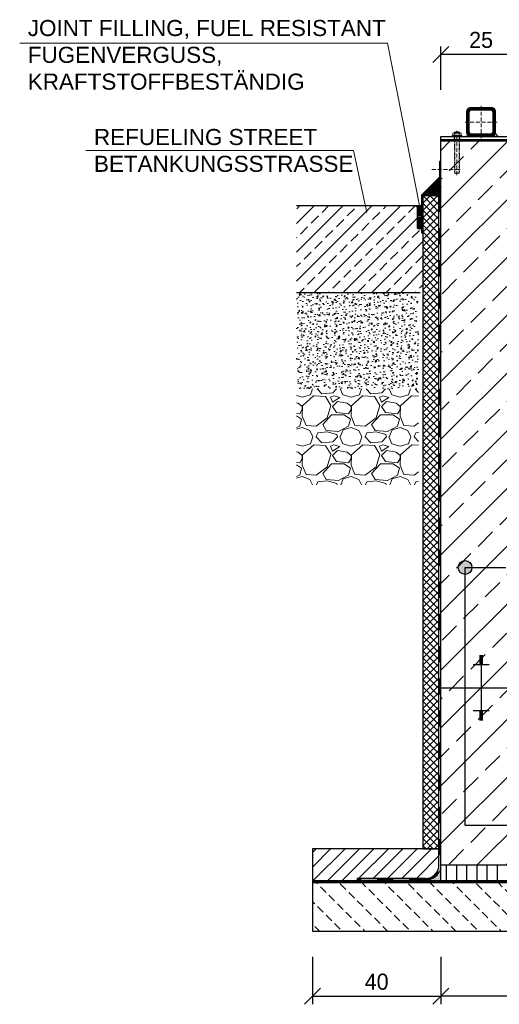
# Model space of a CAD drawing. Header units: millimetres. Extents: x -61498 to 746175, y -1322 to 24596.
# Tile 19 of 37: x 27857 to 29349, y 3823 to 6885. Entities that reach past the tile are written whole.
import ezdxf

# ---------------------------------------------------------------- set-up
doc = ezdxf.new("R2010")
doc.units = ezdxf.units.MM
doc.linetypes.add('ACAD_ISO10W100', pattern=[18, 12, -3, 0, -3])
doc.linetypes.add('JIS_02_1.0', pattern=[2, 1, -1])
for name, color, linetype, lineweight in [('Bemaßung', 7, 'Continuous', 9), ('Beschriftung', 7, 'Continuous', 9), ('P------T2', 7, 'Continuous', 18), ('P-DABDICHTUNG', 7, 'Continuous', 18), ('verz. Bandstahl 30x3_5mm im Beton', 5, 'GRENZE1', 35)]:
    doc.layers.add(name, color=color, linetype=linetype, lineweight=lineweight)
doc.styles.add('LBB3.5M1000', font='isocp.shx', dxfattribs={"height": 3.5})
doc.linetypes.add('GRENZE1', pattern='A,6.35,-2.54,[133,ltypeshp.shx,S=2.54,R=0,X=-2.54,Y=0],-2.54,25.4', length=36.83)
doc.dimstyles.new('DIN', dxfattribs={"dimtxt": 2.5, "dimasz": 2.5, "dimexe": 1.25, "dimexo": 0.625, "dimtad": 1, "dimtih": 1, "dimdec": 4, "dimdsep": 46, "dimlunit": 6, "dimtxsty": 'Standard', "dimcen": 2.5, "dimadec": 0, "dimazin": 0, "dimtfac": 1, "dimtdec": 4, "dimtmove": 0, "dimatfit": 3, "dimfxl": 0, "dimtvp": 1, "dimtolj": 1, "dimtzin": 0, "dimarcsym": 0})

# ---------------------------------------------------------------- blocks, each defined once
blk = doc.blocks.new('_Oblique')
at = {"color": 0, "linetype": 'ByBlock', "lineweight": -2}
blk.add_line((-0.5, -0.5), (0.5, 0.5), dxfattribs=at)
blk = doc.blocks.new('*D82')
at = {"layer": 'Bemaßung', "color": 0, "lineweight": -2, "transparency": 16777216}
for p, q in [((29167.6, 3971.2), (29167.6, 3823.5)), ((31567.6, 3971.2), (31567.6, 3823.5)), ((31567.6, 3848.5), (29167.6, 3848.5))]:
    blk.add_line(p, q, dxfattribs=at)
at = {"layer": 'DEFPOINTS', "color": 0, "transparency": 16777216}
for p in [(29167.6, 4051.2), (31567.6, 4051.2), (29167.6, 3848.5)]:
    blk.add_point(p, dxfattribs=at)
at = {"layer": 'Bemaßung', "color": 0, "lineweight": -2, "transparency": 16777216, "xscale": 50, "yscale": 50, "zscale": 50, "rotation": 180}
blk.add_blockref('_Oblique', (29167.6, 3848.5), dxfattribs=at)
at = {"layer": 'Bemaßung', "color": 0, "lineweight": -2, "transparency": 16777216, "xscale": 50, "yscale": 50, "zscale": 50}
blk.add_blockref('_Oblique', (31567.6, 3848.5), dxfattribs=at)
at = {"layer": 'Bemaßung', "color": 0, "transparency": 16777216, "insert": (30367.6, 3893.5), "char_height": 50, "attachment_point": 5}
blk.add_mtext('\\A1;2.40', dxfattribs=at)
blk = doc.blocks.new('*D84')
at = {"layer": 'Bemaßung', "color": 0, "lineweight": -2, "transparency": 16777216}
for p, q in [((28767.6, 3971.2), (28767.6, 3823.5)), ((29167.6, 3971.2), (29167.6, 3823.5)), ((28767.6, 3848.5), (29167.6, 3848.5))]:
    blk.add_line(p, q, dxfattribs=at)
at = {"layer": 'DEFPOINTS', "color": 0, "transparency": 16777216}
for p in [(28767.6, 4051.2), (29167.6, 4051.2), (29167.6, 3848.5)]:
    blk.add_point(p, dxfattribs=at)
at = {"layer": 'Bemaßung', "color": 0, "lineweight": -2, "transparency": 16777216, "xscale": 50, "yscale": 50, "zscale": 50, "rotation": 180}
blk.add_blockref('_Oblique', (28767.6, 3848.5), dxfattribs=at)
at = {"layer": 'Bemaßung', "color": 0, "lineweight": -2, "transparency": 16777216, "xscale": 50, "yscale": 50, "zscale": 50}
blk.add_blockref('_Oblique', (29167.6, 3848.5), dxfattribs=at)
at = {"layer": 'Bemaßung', "color": 0, "transparency": 16777216, "insert": (28967.6, 3893.5), "char_height": 50, "attachment_point": 5}
blk.add_mtext('\\A1;40', dxfattribs=at)
blk = doc.blocks.new('*D251')
at = {"layer": 'Bemaßung', "color": 0, "lineweight": -2, "transparency": 16777216}
for p, q in [((29167.6, 6667.2), (29167.6, 6802.1)), ((29417.6, 6667.2), (29417.6, 6802.1)), ((29417.6, 6777.1), (29167.6, 6777.1))]:
    blk.add_line(p, q, dxfattribs=at)
at = {"layer": 'DEFPOINTS', "color": 0, "transparency": 16777216}
for p in [(29167.6, 6777.1), (29167.6, 6507.2), (29417.6, 6507.2)]:
    blk.add_point(p, dxfattribs=at)
at = {"layer": 'Bemaßung', "color": 0, "lineweight": -2, "transparency": 16777216, "xscale": 50, "yscale": 50, "zscale": 50, "rotation": 180}
blk.add_blockref('_Oblique', (29167.6, 6777.1), dxfattribs=at)
at = {"layer": 'Bemaßung', "color": 0, "lineweight": -2, "transparency": 16777216, "xscale": 50, "yscale": 50, "zscale": 50}
blk.add_blockref('_Oblique', (29417.6, 6777.1), dxfattribs=at)
at = {"layer": 'Bemaßung', "color": 0, "transparency": 16777216, "insert": (29292.6, 6822.1), "char_height": 50, "attachment_point": 5}
blk.add_mtext('\\A1;25', dxfattribs=at)

msp = doc.modelspace()

# ---------------------------------------------------------------- hatches: boundary and pattern name
at = {"lineweight": 5}
h = msp.add_hatch(dxfattribs=at)
h.set_pattern_fill('ANSI31', color=0)
h.set_pattern_definition([(45, (-128105.7635, 45837.7486), (-2.24506403, 2.24506403), [])])
edge = h.paths.add_edge_path()
edge.add_line((29259.61511, 6612.15574), (29325.61511, 6612.15574))
edge.add_arc((29325.61511, 6600.15574), 12, 0, 90, ccw=False)
edge.add_line((29337.61511, 6600.15574), (29337.61511, 6534.15574))
edge.add_arc((29325.61511, 6534.15574), 12, -90, 0, ccw=False)
edge.add_line((29325.61511, 6522.15574), (29259.61511, 6522.15574))
edge.add_arc((29259.61511, 6534.15574), 12, 180, 270, ccw=False)
edge.add_line((29247.61511, 6534.15574), (29247.61511, 6600.15574))
edge.add_arc((29259.61511, 6600.15574), 12, 90, 180, ccw=False)
edge = h.paths.add_edge_path(flags=16)
edge.add_arc((29263.61511, 6538.15574), 8, 180, 270, ccw=False)
edge.add_line((29255.61511, 6538.15574), (29255.61511, 6596.15574))
edge.add_arc((29263.61511, 6596.15574), 8, 90, 180, ccw=False)
edge.add_line((29263.61511, 6604.15574), (29321.61511, 6604.15574))
edge.add_arc((29321.61511, 6596.15574), 8, 0, 90, ccw=False)
edge.add_line((29329.61511, 6596.15574), (29329.61511, 6538.15574))
edge.add_arc((29321.61511, 6538.15574), 8, -90, 0, ccw=False)
edge.add_line((29321.61511, 6530.15574), (29263.61511, 6530.15574))
h = msp.add_hatch(color=0)
h.dxf.hatch_style = 1
h.paths.add_polyline_path([(29337.19315, 6531.00154), (29346.03894, 6522.15574), (29325.61511, 6522.15574, 0.338290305)])
h.paths.add_polyline_path([(29248.03707, 6531.00154, 0.338290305), (29259.61511, 6522.15574), (29239.19128, 6522.15574)])
at = {"lineweight": 0}
h = msp.add_hatch(dxfattribs=at)
h.set_pattern_fill('ANSI33', color=256, scale=20)
h.set_pattern_definition([(45, (17474.13, 5382.16), (-89.8026, 89.8026), []), (45, (17563.94, 5382.16), (-89.8026, 89.8026), [63.5, -31.75])])
h.paths.add_polyline_path([(31567.61511, 6507.15574), (31317.61511, 6507.15574), (31317.61511, 4707.15574), (30642.61511, 4707.15574), (30642.61511, 4507.15574), (30092.61511, 4507.15574), (30092.61511, 4707.15574), (29417.61511, 4707.15574), (29417.61511, 6507.15574), (29167.61511, 6507.15574), (29167.61511, 4257.15574), (31567.61511, 4257.15574)])
at = {"lineweight": 5}
h = msp.add_hatch(dxfattribs=at)
h.set_pattern_fill('ANSI36', color=256, angle=90)
h.set_pattern_definition([(135, (23068.5356, 6365.1557), (-6.1739261, 1.683798), [7.9375, -1.5875, 0, -1.5875])])
h.paths.add_polyline_path([(29167.61511, 6393.15574), (29111.61511, 6337.15574), (29161.61511, 6337.15574), (29167.61511, 6337.15574)])
h = msp.add_hatch(dxfattribs=at)
h.set_pattern_fill('ANSI37', color=256, scale=5)
h.set_pattern_definition([(45, (27405.615, 5326.906), (-11.22532, 11.22532), []), (135, (27405.615, 5326.906), (-11.22532, -11.22532), [])])
h.paths.add_polyline_path([(29161.61511, 6337.15574), (29111.61511, 6337.15574), (29111.61511, 4307.15574), (29161.61511, 4307.15574)])
at = {"lineweight": 0}
h = msp.add_hatch(dxfattribs=at)
h.set_pattern_fill('ANSI33', color=256, scale=10)
h.set_pattern_definition([(45, (20973.65, 5511.656), (-44.9013, 44.9013), []), (45, (21018.55, 5511.656), (-44.9013, 44.9013), [31.75, -15.875])])
h.paths.add_polyline_path([(29093.70025, 6234.80104), (29111.61511, 6234.80104), (29111.61511, 6037.15574), (28718.65768, 6037.15574), (28718.65768, 6307.15574), (29088.70025, 6307.15574), (29093.70025, 6302.15574)])
at = {"lineweight": 5}
h = msp.add_hatch(dxfattribs=at)
h.set_pattern_fill('ANSI31', color=256, angle=315)
h.set_pattern_definition([(0, (26567.9505, 6275.955), (1e-15, 3.175), [])])
edge = h.paths.add_edge_path()
edge.add_line((29103.70025, 6307.15574), (29105.70025, 6307.15574))
edge.add_line((29105.70025, 6307.15574), (29107.65768, 6307.15574))
edge.add_line((29107.65768, 6307.15574), (29107.65768, 6244.75437))
edge.add_arc((29100.67896, 6239.59299), 8.67999, 396.48621535, 503.51378465)
edge.add_line((29093.70025, 6244.75437), (29093.70025, 6302.15574))
edge.add_line((29093.70025, 6302.15574), (29088.70025, 6307.15574))
edge.add_line((29088.70025, 6307.15574), (29103.70025, 6307.15574))
h = msp.add_hatch(color=256)
h.dxf.hatch_style = 1
edge = h.paths.add_edge_path()
edge.add_line((29093.70025, 6238.35398), (29093.70025, 6246.8462))
edge.add_arc((29100.40219, 6242.60009), 7.93382, 383.309056, 507.64314424, ccw=False)
edge.add_line((29107.68848, 6245.73943), (29107.68848, 6239.46075))
edge.add_arc((29100.40219, 6242.60009), 7.93382, 212.35685576, 336.690944, ccw=False)
at = {"lineweight": 0}
h = msp.add_hatch(dxfattribs=at)
h.set_pattern_fill('AR-CONC', color=256, scale=0.2)
h.set_pattern_definition([(50, (26753.493, 5587.156), (36.43693, -3.1878), [3.81, -41.91]), (355, (26753.493, 5587.156), (-7.0487, 38.21137), [3.048, -33.5281]), (100.4514, (26756.53, 5586.89), (29.38825, 35.02355), [3.238, -35.61805]), (46.1842, (26753.493, 5597.316), (54.2158, -8.4085), [5.715, -62.865]), (96.6356, (26758.01, 5596.615), (47.4808, 49.4852), [4.857, -53.4271]), (351.1842, (26753.493, 5597.316), (47.4808, 49.4852), [4.572, -50.292]), (21, (26758.573, 5594.776), (30.32288, -20.45304), [3.81, -41.91]), (326, (26758.573, 5594.776), (12.3604, 36.8376), [3.048, -33.528]), (71.4514, (26761.1, 5593.07), (42.6833, 16.38455), [3.238, -35.618]), (37.5, (26753.493, 5587.156), (0.61772, 16.91101), [0, -33.1216, 0, -34.036, 0, -33.655]), (7.5, (26753.493, 5587.156), (13.36393, 20.03611), [0, -19.4056, 0, -32.3596, 0, -12.827]), (327.5, (26742.165, 5587.156), (27.11812, -1.14575), [0, -12.7, 0, -39.624, 0, -52.578]), (317.5, (26737.085, 5587.156), (29.62584, 5.0853), [0, -16.51, 0, -26.3144, 0, -37.338])])
h.paths.add_polyline_path([(28718.65768, 6037.15574), (29097.65768, 6037.15574), (29097.65768, 5737.15574), (28718.65768, 5737.15574)])
h = msp.add_hatch(dxfattribs=at)
h.set_pattern_fill('GRAVEL', color=256, scale=6)
h.set_pattern_definition([(228.0128, (26863.221, 5739.556), (-1219.2, -1371.6), [20.5033, -2029.829]), (184.96974, (26849.505, 5724.316), (1828.8, 152.400009), [35.1843, -3483.243]), (132.51045, (26814.453, 5721.268), (1524, -1676.4), [24.809, -2456.0834]), (267.2737, (26755.017, 5683.168), (152.4, 3048), [32.0403, -3171.9862]), (292.83365, (26753.493, 5651.164), (-762, 1828.8), [31.418, -3110.3885]), (357.2737, (26765.685, 5622.208), (-3048, 152.4), [32.0403, -3171.9862]), (37.69424, (26797.689, 5620.684), (-1981.2, -1524), [42.3716, -4194.787]), (72.25533, (26831.217, 5646.592), (1066.8, 3352.8), [40.003, -3960.3154]), (121.42957, (26843.409, 5684.692), (-1219.2, 1981.2), [32.1488, -3182.7327]), (175.23636, (26826.645, 5712.124), (1676.4, -152.4), [36.703, -1798.436]), (222.39744, (26790.069, 5715.1717), (-1828.8, -1676.4), [47.4647, -4699.0064]), (138.8141, (26905.893, 5681.644), (-1066.8, 914.4), [16.2, -1603.834]), (171.46923, (26893.701, 5692.312), (1981.2, -304.8), [30.821, -3051.2783]), (225, (26863.22, 5696.88), (-2e-14, -152.4), [21.553, -193.974]), (203.1986, (26852.553, 5715.172), (762, 304.8), [11.6065, -1149.0373]), (291.8014, (26841.885, 5710.6), (-152.4, 457.2), [16.414, -804.285]), (30.9638, (26847.98, 5695.36), (457.2, 304.8), [26.659, -861.978]), (161.565, (26870.84, 5709.076), (304.8, -152.4), [19.277, -462.654]), (16.38954, (26753.493, 5710.6), (1524, 457.2), [27.0053, -2673.5296]), (70.3462, (26779.401, 5718.22), (-609.6, -1676.4), [22.656, -2242.933]), (293.1986, (26870.841, 5739.556), (-304.8, 762), [23.213, -1137.431]), (343.61046, (26879.985, 5718.22), (-1524, 457.2), [27.0053, -2673.5296]), (339.44395, (26753.493, 5616.112), (-762, 304.8), [26.042, -1276.064]), (294.77514, (26777.877, 5606.968), (-762, 1676.4), [21.8203, -2160.2156]), (66.8014, (26872.365, 5587.156), (304.8, 762), [23.213, -1137.431]), (17.35402, (26881.509, 5608.492), (-1981.2, -609.6), [25.547, -2529.1426]), (69.44395, (26797.689, 5587.156), (-304.8, -762), [13.021, -1289.085]), (101.31, (26863.22, 5587.156), (-152.4, 609.6), [7.771, -769.32]), (165.9638, (26861.697, 5594.776), (457.2, -152.4), [31.418, -596.943]), (186.009, (26831.217, 5602.396), (1524, 152.4), [29.116, -2882.482]), (303.69, (26847.98, 5681.644), (-152.4, 304.8), [21.9794, -527.5066]), (353.15723, (26860.173, 5663.356), (2590.8, -304.8), [38.3734, -3798.9605]), (60.9454, (26898.273, 5658.784), (-609.6, -1066.8), [15.6905, -1553.3635]), (90, (26905.9, 5672.5), (-152.4, 152.4), [9.144, -143.256]), (120.25644, (26828.169, 5606.968), (609.6, -1066.8), [21.172, -2096.0364]), (48.0128, (26817.501, 5625.256), (1219.2, 1371.6), [41.0066, -2009.3257]), (0, (26844.93, 5655.74), (152.4, 152.4), [39.624, -112.776]), (325.30485, (26884.557, 5655.736), (1524, -1066.8), [24.0966, -2385.559]), (254.0546, (26904.37, 5642.02), (-152.4, -609.6), [22.19, -1087.299]), (207.64598, (26898.273, 5620.684), (-2895.6, -1524), [36.1287, -3576.748]), (175.42608, (26866.269, 5603.92), (-1981.2, 152.4), [38.2218, -3783.9508])])
h.paths.add_polyline_path([(28718.65768, 5737.15574), (29097.65768, 5737.15574), (29097.65768, 5438.65574), (28718.65768, 5438.65574)])
h = msp.add_hatch()
h.set_pattern_fill('ANSI31', color=256, scale=10)
h.set_pattern_definition([(45, (32770.615, 4257.156), (-22.45064, 22.45064), [])])
edge = h.paths.add_edge_path()
edge.add_line((28907.23998, 4214.79977), (28907.23998, 4207.15574))
edge.add_line((28907.23998, 4207.15574), (28767.61511, 4207.15574))
edge.add_line((28767.61511, 4207.15574), (28767.61511, 4307.15574))
edge.add_line((28767.61511, 4307.15574), (29161.61511, 4307.15574))
edge.add_line((29161.61511, 4307.15574), (29161.61511, 4257.15574))
edge.add_arc((29119.25913, 4257.15574), 42.35598, 270, 360, ccw=False)
edge.add_line((29119.25913, 4214.79977), (28907.23998, 4214.79977))
h = msp.add_hatch(dxfattribs=at)
h.set_pattern_fill('AR-CONC', color=256, scale=0.48356)
h.set_pattern_definition([(50, (32649.7873, 4232.1557), (3.4683817, -0.303444), [0.36267, -3.989368]), (355, (32649.7873, 4232.1557), (-0.6709456, 3.6372986), [0.290136, -3.1914945]), (100.45144, (32650.0763, 4232.1305), (2.797436, 3.3338545), [0.308222, -3.3904412]), (46.1842, (32649.7873, 4233.123), (5.16075, -0.8003847), [0.544005, -5.984052]), (96.63564, (32650.2173, 4233.056), (4.519649, 4.710446), [0.462333, -5.085665]), (351.18416, (32649.7873, 4233.123), (4.519649, 4.710446), [0.435204, -4.787242]), (21, (32650.2708, 4232.881), (2.8864024, -1.946903), [0.36267, -3.989368]), (326, (32650.271, 4232.881), (1.176575, 3.506534), [0.290136, -3.1914945]), (71.45144, (32650.5114, 4232.719), (4.0629775, 1.559631), [0.308222, -3.3904412]), (37.5, (32649.7873, 4232.1557), (0.05880017, 1.6097408), [0, -3.1528098, 0, -3.2398505, 0, -3.2035835]), (7.5, (32649.7873, 4232.1557), (1.2720985, 1.9072164), [0, -1.8471984, 0, -3.0802758, 0, -1.2209884]), (327.5, (32648.709, 4232.1557), (2.5813506, -0.1090663), [0, -1.2088994, 0, -3.7717663, 0, -5.0048437]), (317.5, (32648.2254, 4232.1557), (2.8200537, 0.4840674), [0, -1.5715693, 0, -2.5048397, 0, -3.5541644])])
edge = h.paths.add_edge_path()
edge.add_line((29093.31604, 4207.15574), (29119.25913, 4208.79977))
edge.add_arc((29119.25913, 4257.15574), 48.35598, 270, 360)
edge.add_line((29167.61511, 4257.15574), (29167.61511, 4207.15574))
edge.add_line((29167.61511, 4207.15574), (29093.31604, 4207.15574))
h = msp.add_hatch()
h.set_pattern_fill('ANSI31', color=256, scale=10, angle=45)
h.set_pattern_definition([(90, (30867.615, 4232.156), (-31.75, 5e-15), [])])
h.paths.add_polyline_path([(29167.61511, 4257.15574), (31567.61511, 4257.15574), (31567.61511, 4207.15574), (29167.61511, 4207.15574)])
h = msp.add_hatch(dxfattribs=at)
h.set_pattern_fill('BETON_UNBEWEHRT', color=256, scale=200, angle=90, pattern_type=2)
h.set_pattern_definition([(135, (9886.26, 4286.51), (-35.35534, -35.35534), [25, -12.5])])
h.paths.add_polyline_path([(31967.61511, 4201.15574), (28767.61511, 4201.15574), (28767.61511, 4051.15574), (31967.61511, 4051.15574)])
at = {"layer": 'P-DABDICHTUNG'}
h = msp.add_hatch(dxfattribs=at)
h.set_pattern_fill('PLAST', scale=6, angle=90, style=0)
h.set_pattern_definition([(90, (17941.5297, 2907.5883), (-1.5, 9e-17), []), (90, (17941.3422, 2907.5883), (-1.5, 9e-17), []), (90, (17941.1547, 2907.5883), (-1.5, 9e-17), [])])
h.paths.add_polyline_path([(28907.23998, 4207.15574), (28907.23998, 4208.79977), (28966.74709, 4208.79977), (28966.74709, 4207.15574)])
at = {"layer": 'verz. Bandstahl 30x3_5mm im Beton', "lineweight": -3, "ltscale": 20}
h = msp.add_hatch(color=0, dxfattribs=at)
h.dxf.hatch_style = 1
edge = h.paths.add_edge_path()
edge.add_arc((29242.61511, 5181.73074), 21.43508, 360, 720, ccw=False)

# ---------------------------------------------------------------- linework, layer by layer
at = {"linetype": 'ACAD_ISO10W100', "lineweight": 5}
for p, q in [((29292.61511, 6617.15574), (29292.61511, 6517.15574)), ((29342.61511, 6567.15574), (29242.61511, 6567.15574)), ((29217.61511, 6402.15574), (29217.61511, 6540.21674)), ((29139.52706, 6419.38498), (29227.03813, 6419.38498))]:
    msp.add_line(p, q, dxfattribs=at)
at = {"linetype": 'Continuous', "lineweight": 9}
for p, q in [((29202.61511, 6522.15574), (29202.61511, 6525.15574)), ((29202.61511, 6525.15574), (29232.61511, 6525.15574)), ((29204.21511, 6526.15574), (29204.21511, 6532.15574)), ((29207.67931, 6533.15574), (29227.55091, 6533.15574)), ((29209.61511, 6535.65574), (29225.61511, 6535.65574)), ((29209.61511, 6535.65574), (29209.61511, 6533.15574)), ((29210.84011, 6536.09084), (29210.84011, 6533.15574)), ((29211.14331, 6526.15574), (29211.14331, 6532.15574)), ((29224.08691, 6526.15574), (29224.08691, 6532.15574)), ((29224.39011, 6536.09084), (29224.39011, 6533.15574)), ((29225.61511, 6535.65574), (29225.61511, 6533.15574)), ((29231.01511, 6526.15574), (29231.01511, 6532.15574)), ((29232.61511, 6522.15574), (29232.61511, 6525.15574))]:
    msp.add_line(p, q, dxfattribs=at)
at = {"linetype": 'JIS_02_1.0', "lineweight": 5, "ltscale": 2}
for p, q in [((29209.11511, 6507.15574), (29209.11511, 6525.15574)), ((29209.61511, 6408.65574), (29209.61511, 6535.65574)), ((29210.84011, 6408.22068), (29210.84011, 6533.15574)), ((29224.39011, 6408.22068), (29224.39011, 6533.15574)), ((29225.61511, 6408.65574), (29225.61511, 6535.65574)), ((29226.11511, 6507.15574), (29226.11511, 6525.15574)), ((29209.61511, 6408.65574), (29225.61511, 6408.65574))]:
    msp.add_line(p, q, dxfattribs=at)
for p, q in [((29337.19315, 6531.00154), (29346.03894, 6522.15574)), ((29167.61511, 4257.15574), (29167.61511, 6512.15574)), ((29417.61511, 6507.15574), (29167.61511, 6507.15574)), ((29111.61511, 6337.15574), (29167.61511, 6393.15574)), ((29167.61511, 6337.15574), (29121.61511, 6337.15574)), ((29161.61511, 4307.15574), (29161.61511, 6337.15574)), ((29161.61511, 6337.15574), (29167.61511, 6337.15574)), ((29161.61511, 6337.15574), (29167.61511, 6337.15574)), ((28718.65768, 6307.15574), (29107.65768, 6307.15574)), ((29088.70025, 6307.15574), (29093.70025, 6302.15574)), ((29093.70025, 6302.15574), (29093.70025, 6238.35398)), ((28718.65768, 6037.15574), (29102.65768, 6037.15574)), ((29297.61511, 4906.80902), (29287.61511, 4906.80902)), ((29297.61511, 4903.28912), (29287.61511, 4903.28912)), ((29297.61511, 4899.76921), (29287.61511, 4899.76921)), ((29292.61511, 4907.15574), (29292.61511, 4807.15574)), ((29317.61511, 4878.64978), (29267.61511, 4878.64978)), ((29297.61511, 4896.24931), (29287.61511, 4896.24931)), ((29297.61511, 4892.7294), (29287.61511, 4892.7294)), ((29297.61511, 4889.2095), (29287.61511, 4889.2095)), ((29297.61511, 4885.68959), (29287.61511, 4885.68959)), ((29297.61511, 4882.16969), (29287.61511, 4882.16969)), ((29167.61511, 4807.15574), (29417.61511, 4807.15574)), ((29292.61511, 4807.15574), (29292.61511, 4707.15574)), ((29317.61511, 4735.6617), (29267.61511, 4735.6617)), ((29297.61511, 4732.1418), (29287.61511, 4732.1418)), ((29297.61511, 4728.62189), (29287.61511, 4728.62189)), ((29297.61511, 4725.10199), (29287.61511, 4725.10199)), ((29297.61511, 4721.58208), (29287.61511, 4721.58208)), ((29297.61511, 4718.06218), (29287.61511, 4718.06218)), ((29297.61511, 4714.54227), (29287.61511, 4714.54227)), ((29297.61511, 4711.02237), (29287.61511, 4711.02237)), ((29297.61511, 4707.50246), (29287.61511, 4707.50246)), ((29161.61511, 4307.15574), (28767.61511, 4307.15574)), ((28767.61511, 4307.15574), (28767.61511, 4201.15574)), ((29161.61511, 4257.15574), (29161.61511, 4307.15574)), ((29161.61511, 4207.15574), (28767.61511, 4207.15574)), ((28767.61511, 4207.15574), (28767.61511, 4201.15574)), ((29167.61511, 4207.15574), (28767.61511, 4207.15574)), ((29161.61511, 4207.15574), (28767.61511, 4207.15574)), ((29161.61511, 4207.15574), (28767.61511, 4207.15574)), ((28767.61511, 4207.15574), (29167.61511, 4207.15574)), ((28907.23998, 4214.79977), (28907.23998, 4207.15574)), ((29119.25913, 4214.79977), (28907.23998, 4214.79977)), ((29119.25913, 4208.79977), (28907.23998, 4208.79977)), ((29167.61511, 4207.15574), (31567.61511, 4207.15574)), ((31567.61511, 4207.15574), (29167.61511, 4207.15574))]:
    msp.add_line(p, q)
at = {"linetype": 'JIS_02_1.0', "lineweight": 25, "ltscale": 50}
for p, q in [((29164.61511, 6337.15574), (29164.61511, 4254.03085)), ((31967.61511, 4204.15574), (28767.61511, 4204.15574)), ((28767.61511, 4204.15574), (31967.61511, 4204.15574)), ((29119.25913, 4211.79977), (28907.23998, 4211.79977))]:
    msp.add_line(p, q, dxfattribs=at)
at = {"lineweight": 9}
for points in [[(29259.61511, 6612.15574), (29325.61511, 6612.15574, -0.4142135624), (29337.61511, 6600.15574), (29337.61511, 6534.15574, -0.4142135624), (29325.61511, 6522.15574), (29259.61511, 6522.15574, -0.4142135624), (29247.61511, 6534.15574), (29247.61511, 6600.15574, -0.4142135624)], [(29263.61511, 6530.15574, -0.4142135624), (29255.61511, 6538.15574), (29255.61511, 6596.15574, -0.4142135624), (29263.61511, 6604.15574), (29321.61511, 6604.15574, -0.4142135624), (29329.61511, 6596.15574), (29329.61511, 6538.15574, -0.4142135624), (29321.61511, 6530.15574)]]:
    msp.add_lwpolyline(points, format="xyb", close=True, dxfattribs=at)
for points in [[(29417.61511, 6512.15574), (29167.61511, 6512.15574), (29167.61511, 6522.15574), (29417.61511, 6522.15574)], [(29109.65768, 6222.22866), (29109.65768, 6339.27251), (29164.77016, 6394.38498), (29164.77016, 6444.38498), (29162.77016, 6444.38498), (29162.77016, 6395.21341), (29107.65768, 6340.10093), (29107.65768, 6222.22866)], [(29161.61511, 6337.15574), (29111.61511, 6337.15574), (29111.61511, 4307.15574), (29161.61511, 4307.15574)], [(29167.61511, 4257.15574), (31567.61511, 4257.15574), (31567.61511, 4207.15574), (29167.61511, 4207.15574)], [(31967.61511, 4201.15574), (28767.61511, 4201.15574), (28767.61511, 4051.15574), (31967.61511, 4051.15574)]]:
    msp.add_lwpolyline(points, close=True)
at = {"linetype": 'Continuous', "lineweight": 9}
for centre, radius, start, end in [((29207.67921, 6526.65575), 6.49999, 57.79575833, 122.20424167), ((29207.67921, 6531.65574), 6.49999, 237.79575833, 302.20424167), ((29217.61511, 6515.07241), 22.08333, 68.76068889, 111.23931111), ((29217.61511, 6511.71365), 21.4421, 72.43264167, 107.56735833), ((29217.61511, 6546.59784), 21.4421, 252.43264167, 287.56735833), ((29227.55101, 6526.65575), 6.49999, 57.79575833, 122.20424167), ((29227.55101, 6531.65574), 6.49999, 237.79575833, 302.20424167)]:
    msp.add_arc(centre, radius, start, end, dxfattribs=at)
at = {"linetype": 'JIS_02_1.0', "lineweight": 5, "ltscale": 2}
msp.add_arc((29217.61511, 6429.23908), 22.08333, 248.76068889, 291.23931111, dxfattribs=at)
for centre, radius, start, end in [((29100.40219, 6242.60009), 7.93382, 23.309056, 147.64314424), ((29100.40219, 6242.60009), 7.93382, 212.35685576, 336.690944), ((29119.25913, 4257.15574), 42.35598, 270, 0)]:
    msp.add_arc(centre, radius, start, end)
at = {"linetype": 'JIS_02_1.0', "lineweight": 25, "ltscale": 50}
msp.add_arc((29119.25913, 4257.15574), 45.35598, 270, 0, dxfattribs=at)
at = {"layer": 'P------T2', "color": 7}
for p, q in [((27856.83278, 6811.84086), (29000.87744, 6811.84086)), ((29000.87744, 6811.84086), (29101.47593, 6302.37283)), ((28062.79401, 6478.06422), (28895.96355, 6478.06422)), ((28895.96355, 6478.06422), (28937.18822, 6285.3439))]:
    msp.add_line(p, q, dxfattribs=at)
at = {"layer": 'P-DABDICHTUNG', "color": 7}
for p, q in [((28966.74709, 4208.79977), (28966.74709, 4207.15574)), ((29119.25913, 4208.79977), (29093.31604, 4207.15574))]:
    msp.add_line(p, q, dxfattribs=at)
msp.add_lwpolyline([(29167.61511, 4281.33373), (29167.61511, 4257.15574, -0.4142135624), (29119.25913, 4208.79977)], format="xyb", dxfattribs=at)
at = {"layer": 'verz. Bandstahl 30x3_5mm im Beton', "color": 0, "lineweight": -3, "ltscale": 5}
for p, q in [((29242.61511, 4379.36911), (29242.61511, 5181.73074)), ((31492.61511, 4379.36911), (29242.61511, 4379.36911))]:
    msp.add_line(p, q, dxfattribs=at)
at = {"layer": 'verz. Bandstahl 30x3_5mm im Beton', "color": 0, "lineweight": -3, "ltscale": 20}
msp.add_line((29242.61511, 5181.73074), (29369.21127, 5181.73074), dxfattribs=at)
msp.add_circle((29242.61511, 5181.73074), 21.43508, dxfattribs=at)

# ---------------------------------------------------------------- texts
at = {"layer": 'Beschriftung', "char_height": 50, "attachment_point": 1, "style": 'LBB3.5M1000'}
for s, insert, width in [('{\\fArial|b0|i0|c0|p34;JOINT FILLING, FUEL RESISTANT\\PFUGENVERGUSS, KRAFTSTOFFBESTÄNDIG}', (27882.08193, 6884.45757), 1125.6389365), ('{\\fArial|b0|i0|c0|p34;REFUELING STREET\\PBETANKUNGSSTRASSE\\H1.0213x; }', (28088.04316, 6545.57847), 1235.8101064)]:
    msp.add_mtext(s, dxfattribs=dict(at, insert=insert, width=width))

# ---------------------------------------------------------------- dimensions: what is measured, and where the dimension line sits
at = {"layer": 'Bemaßung'}
for base, p1, p2, text, override, picture, middle in [((29167.61511, 6777.12754), (29417.61511, 6507.15574), (29167.61511, 6507.15574), '25', {"dimscale": 20, "dimexo": 8, "dimgap": 1, "dimblk1": 'Oblique', "dimblk2": 'Oblique', "dimsah": 1, "dimtmove": 2}, '*D251', (29292.61511, 6822.12754)), ((29167.61511, 3848.49799), (28767.61511, 4051.15574), (29167.61511, 4051.15574), '40', {"dimscale": 20, "dimexo": 4, "dimgap": 1, "dimblk1": 'Oblique', "dimblk2": 'Oblique', "dimsah": 1, "dimtmove": 2}, '*D84', (28967.61511, 3893.49799))]:
    dim = msp.add_linear_dim(base=base, p1=p1, p2=p2, text=text, dimstyle='DIN', override=override, dxfattribs=at)
    dim.commit()
    dim.dimension.update_dxf_attribs({"geometry": picture, "text_midpoint": middle})
dim = msp.add_linear_dim(base=(29167.61511, 3848.49799), p1=(31567.61511, 4051.15574), p2=(29167.61511, 4051.15574), angle=180, text='2.40', dimstyle='DIN', override={"dimscale": 20, "dimexo": 4, "dimgap": 1, "dimblk1": 'Oblique', "dimblk2": 'Oblique', "dimsah": 1, "dimtmove": 2}, dxfattribs=at)
dim.commit()
dim.dimension.update_dxf_attribs({"geometry": '*D82', "text_midpoint": (30367.61511, 3893.49799)})

doc.saveas('drawing.dxf')
